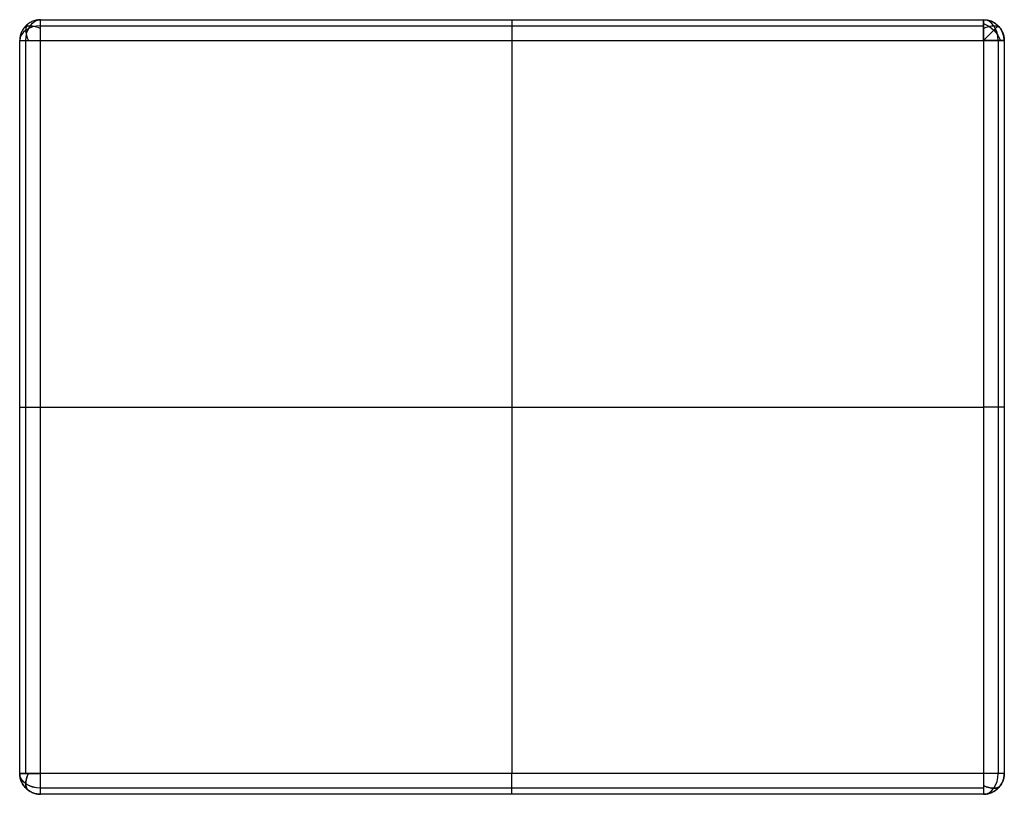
# Model space of a CAD drawing. Header units: millimetres. Extents: x -235 to 235, y -185 to 185.
import ezdxf

# ---------------------------------------------------------------- set-up
doc = ezdxf.new("R2010")
doc.units = ezdxf.units.MM
doc.layers.add('CHAISE 2$COUSSIN', color=7, linetype='Continuous', true_color=0x000000)

msp = doc.modelspace()

# ---------------------------------------------------------------- linework, layer by layer
at = {"layer": 'CHAISE 2$COUSSIN'}
for p, q in [((-225, -175, 31), (-225, 175, 31)), ((-225, 175, 31), (225, 175, 31)), ((-225, -175, 1), (-225, 175, 1)), ((-225, 175, 1), (225, 175, 1)), ((0, 175, 31), (0, -175, 31)), ((0, 175, 1), (0, -175, 1)), ((225, 175, 31), (225, -175, 31)), ((225, 175, 1), (225, -175, 1)), ((-225, 0, 31), (225, 0, 31)), ((-225, 0, 1), (225, 0, 1)), ((225, -175, 31), (-225, -175, 31)), ((225, -175, 1), (-225, -175, 1))]:
    msp.add_line(p, q, dxfattribs=at)
at = {"layer": 'CHAISE 2$COUSSIN', "extrusion": (-0.707107, 0, -0.707107)}
msp.add_arc((-175, 173.95, 144.25), 10, 90, 180, dxfattribs=at)
at = {"layer": 'CHAISE 2$COUSSIN', "extrusion": (1, 0, 0)}
for centre, start, end in [((175, 11, -225), 270, 0), ((-175, 11, -225), 180, 270)]:
    msp.add_arc(centre, 10, start, end, dxfattribs=at)
at = {"layer": 'CHAISE 2$COUSSIN'}
msp.add_arc((225, 175, 11), 10, 360, 90, dxfattribs=at)
at = {"layer": 'CHAISE 2$COUSSIN', "extrusion": (-0.707107, 0, 0.707107)}
for centre, start, end in [((-175, 173.95, -144.25), 90, 180), ((175, 173.95, -144.25), 0, 90)]:
    msp.add_arc(centre, 10, start, end, dxfattribs=at)
at = {"layer": 'CHAISE 2$COUSSIN', "extrusion": (0, 0.707107, 0.707107)}
msp.add_arc((225, -115.97, 131.52), 10, 270, 360, dxfattribs=at)
at = {"layer": 'CHAISE 2$COUSSIN', "extrusion": (0.503912, 0.701531, -0.503912)}
for centre, start, end in [((284.84, 23.62, -1.19), 359.9997, 70.102), ((-284.84, 4.02, -14.93), 179.9997, 250.102)]:
    msp.add_arc(centre, 10, start, end, dxfattribs=at)
at = {"layer": 'CHAISE 2$COUSSIN', "extrusion": (-0.701531, -0.503912, 0.503912)}
msp.add_arc((-273.4, -31.14, 75.2), 10, 179.9997, 250.102, dxfattribs=at)
at = {"layer": 'CHAISE 2$COUSSIN', "extrusion": (-0.503912, -0.503912, -0.701531)}
msp.add_arc((35.36, -190.58, -209.28), 10, 234.9489, 305.0511, dxfattribs=at)
at = {"layer": 'CHAISE 2$COUSSIN', "extrusion": (-0.503912, 0.701531, -0.503912)}
msp.add_arc((-284.84, 23.62, -1.19), 10, 109.898, 180.0003, dxfattribs=at)
at = {"layer": 'CHAISE 2$COUSSIN', "extrusion": (-0.707107, 0.707107, 0)}
msp.add_arc((-282.84, 11, -35.36), 10, 180, 270, dxfattribs=at)
at = {"layer": 'CHAISE 2$COUSSIN', "extrusion": (0, 1, 0)}
for centre, start, end in [((225, 21, 175), 360, 90), ((-225, 11, -175), 180, 270)]:
    msp.add_arc(centre, 10, start, end, dxfattribs=at)
at = {"layer": 'CHAISE 2$COUSSIN', "extrusion": (0, -1, 0)}
msp.add_arc((225, 21, -175), 10, 0, 90, dxfattribs=at)
at = {"layer": 'CHAISE 2$COUSSIN', "extrusion": (0, -0.707107, -0.707107)}
msp.add_arc((-225, 138.59, 108.89), 10, 90, 180, dxfattribs=at)
at = {"layer": 'CHAISE 2$COUSSIN', "extrusion": (0, 0.707107, -0.707107)}
msp.add_arc((225, -115.97, -131.44), 10, 270, 359.55, dxfattribs=at)
at = {"layer": 'CHAISE 2$COUSSIN', "extrusion": (-0.701531, 0.503912, -0.503912)}
msp.add_arc((273.4, 58.78, 59.08), 10, 359.9997, 70.102, dxfattribs=at)
at = {"layer": 'CHAISE 2$COUSSIN', "extrusion": (-0.701531, 0.503912, 0.503912)}
msp.add_arc((273.4, -31.14, 75.2), 10, 289.898, 0.0003, dxfattribs=at)
at = {"layer": 'CHAISE 2$COUSSIN', "extrusion": (0.707107, 0, 0.707107)}
msp.add_arc((-175, -151.32, 166.88), 10, 180, 270, dxfattribs=at)
at = {"layer": 'CHAISE 2$COUSSIN', "extrusion": (0.503912, 0.701531, 0.503912)}
msp.add_arc((-284.84, 23.62, 1.19), 10, 109.898, 180.0003, dxfattribs=at)
at = {"layer": 'CHAISE 2$COUSSIN'}
for points, weights in [([(-225, 185, 21), (-235, 185, 21), (-235, 175, 21)], [1, 0.707106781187, 1]), ([(-225, 185, 11), (-235, 185, 11), (-235, 175, 11)], [1, 0.707106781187, 1]), ([(-225, 185, 16), (-235, 185, 16), (-235, 175, 16)], [1, 0.707106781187, 1]), ([(-225, 175, 31), (-225, 185, 31), (-225, 185, 21)], [1, 0.707106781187, 1]), ([(0, 185, 21), (0, 185, 31), (0, 175, 31)], [1, 0.707106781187, 1]), ([(0, 185, 11), (0, 185, 1), (0, 175, 1)], [1, 0.707106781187, 1]), ([(225, 175, 31), (225, 185, 31), (225, 185, 21)], [1, 0.707106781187, 1]), ([(225, 185, 21), (235, 185, 21), (235, 175, 21)], [1, 0.707106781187, 1]), ([(225, 185, 11), (225, 185, 1), (225, 175, 1)], [1, 0.707106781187, 1]), ([(225, 185, 16), (235, 185, 16), (235, 175, 16)], [1, 0.707106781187, 1]), ([(-235, 175, 11), (-235, 175, 1), (-225, 175, 1)], [1, 0.707106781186, 1]), ([(225, 175, 1), (235, 175, 1), (235, 175, 11)], [1, 0.707106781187, 1]), ([(-235, 0, 21), (-235, 0, 31), (-225, 0, 31)], [1, 0.707106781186, 1]), ([(-235, 0, 11), (-235, 0, 1), (-225, 0, 1)], [1, 0.707106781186, 1]), ([(235, 0, 21), (235, 0, 31), (225, 0, 31)], [1, 0.707106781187, 1]), ([(235, 0, 11), (235, 0, 1), (225, 0, 1)], [1, 0.707106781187, 1]), ([(-225, -185, 21), (-235, -185, 21), (-235, -175, 21)], [1, 0.707106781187, 1]), ([(-235, -175, 11), (-235, -185, 11), (-225, -185, 11)], [1, 0.707106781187, 1]), ([(-235, -175, 21), (-235, -175, 31), (-225, -175, 31)], [1, 0.707106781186, 1]), ([(-225, -175, 1), (-235, -175, 1), (-235, -175, 11)], [1, 0.707106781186, 1]), ([(-225, -185, 16), (-235, -185, 16), (-235, -175, 16)], [1, 0.707106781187, 1]), ([(-225, -185, 21), (-225, -185, 31), (-225, -175, 31)], [1, 0.707106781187, 1]), ([(0, -185, 21), (0, -185, 31), (0, -175, 31)], [1, 0.707106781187, 1]), ([(0, -185, 11), (0, -185, 1), (0, -175, 1)], [1, 0.707106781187, 1]), ([(235, -175, 21), (235, -175, 31), (225, -175, 31)], [1, 0.707106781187, 1]), ([(235, -175, 21), (235, -185, 21), (225, -185, 21)], [1, 0.707106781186, 1]), ([(225, -185, 11), (235, -185, 11), (235, -175, 11)], [1, 0.707106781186, 1]), ([(225, -175, 31), (225, -185, 31), (225, -185, 21)], [1, 0.707106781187, 1]), ([(225, -175, 1), (225, -185, 1), (225, -185, 11)], [1, 0.707106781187, 1]), ([(235, -175, 16), (235, -185, 16), (225, -185, 16)], [1, 0.707106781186, 1])]:
    msp.add_rational_spline(points, weights, degree=2, dxfattribs=at)
for points in [[(-225, 185, 11), (0, 185, 11), (225, 185, 11)], [(-225, 185, 21), (0, 185, 21), (225, 185, 21)], [(-225, 185, 21), (-225, 185, 16), (-225, 185, 11)], [(-225, 185, 16), (0, 185, 16), (225, 185, 16)], [(0, 185, 21), (0, 185, 16), (0, 185, 11)], [(225, 185, 11), (225, 185, 16), (225, 185, 21)], [(-232.07, 182.07, 21), (-232.07, 182.07, 16), (-232.07, 182.07, 11)], [(-225, 182.07, 28.07), (0, 182.07, 28.07), (225, 182.07, 28.07)], [(-225, 182.07, 3.93), (0, 182.07, 3.93), (225, 182.07, 3.93)], [(232.07, 182.07, 11), (232.07, 182.07, 16), (232.07, 182.07, 21)], [(-235, -175, 11), (-235, 0, 11), (-235, 175, 11)], [(-235, -175, 21), (-235, 0, 21), (-235, 175, 21)], [(-235, 175, 21), (-235, 175, 16), (-235, 175, 11)], [(-235, -175, 16), (-235, 0, 16), (-235, 175, 16)], [(-232.07, -175, 28.07), (-232.07, 0, 28.07), (-232.07, 175, 28.07)], [(-232.07, -175, 3.93), (-232.07, 0, 3.93), (-232.07, 175, 3.93)], [(232.07, 175, 28.07), (232.07, 0, 28.07), (232.07, -175, 28.07)], [(232.07, 175, 3.93), (232.07, 0, 3.93), (232.07, -175, 3.93)], [(235, 175, 11), (235, 0, 11), (235, -175, 11)], [(235, 175, 11), (235, 175, 16), (235, 175, 21)], [(235, 175, 21), (235, 0, 21), (235, -175, 21)], [(235, 175, 16), (235, 0, 16), (235, -175, 16)], [(-235, 0, 21), (-235, 0, 16), (-235, 0, 11)], [(235, 0, 21), (235, 0, 16), (235, 0, 11)], [(-235, -175, 11), (-235, -175, 16), (-235, -175, 21)], [(235, -175, 11), (235, -175, 16), (235, -175, 21)], [(-232.07, -182.07, 11), (-232.07, -182.07, 16), (-232.07, -182.07, 21)], [(225, -182.07, 28.07), (0, -182.07, 28.07), (-225, -182.07, 28.07)], [(225, -182.07, 3.93), (0, -182.07, 3.93), (-225, -182.07, 3.93)], [(232.07, -182.07, 11), (232.07, -182.07, 16), (232.07, -182.07, 21)], [(225, -185, 21), (0, -185, 21), (-225, -185, 21)], [(225, -185, 11), (0, -185, 11), (-225, -185, 11)], [(-225, -185, 11), (-225, -185, 16), (-225, -185, 21)], [(225, -185, 16), (0, -185, 16), (-225, -185, 16)], [(0, -185, 21), (0, -185, 16), (0, -185, 11)], [(225, -185, 11), (225, -185, 16), (225, -185, 21)]]:
    msp.add_open_spline(points, degree=2, dxfattribs=at)

doc.saveas('drawing.dxf')
